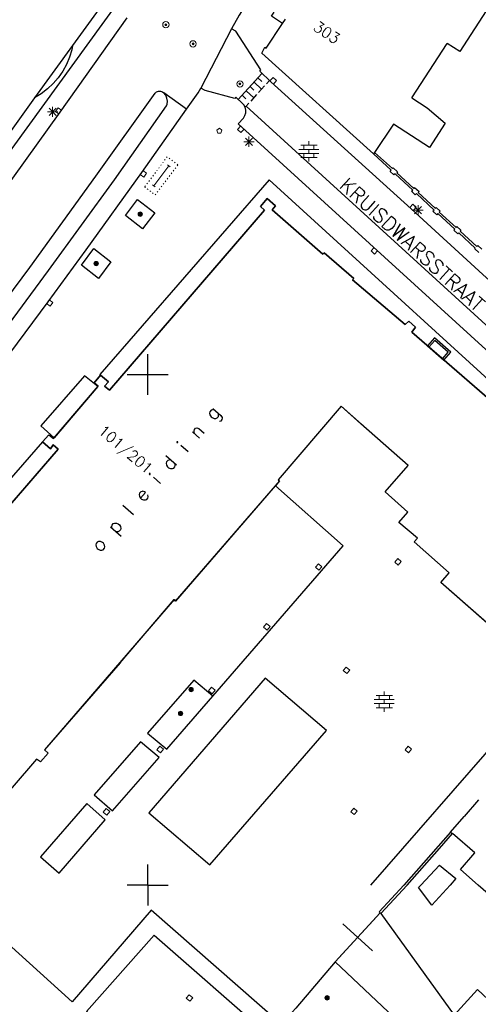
# Model space of a CAD drawing. Header units: millimetres. Extents: x 135944 to 142000, y 454200 to 456692.
# Tile 157 of 185: x 137387 to 137432, y 456188 to 456285. Entities that reach past the tile are written whole.
import ezdxf
from ezdxf.enums import TextEntityAlignment as Align

# ---------------------------------------------------------------- set-up
doc = ezdxf.new("R2010")
doc.units = ezdxf.units.MM
doc.linetypes.add('TotaalGBKN2013X$0$GBKN binnenstad 2009$0$DOT', pattern=[0.25, 0, -0.25])
for name, color, linetype in [('TotaalGBKN2013_Bistad', 251, 'Continuous'), ('TotaalGBKN2013X$0$GBKN binnenstad 2009$0$OBJECTEN_', 251, 'Continuous'), ('TotaalGBKN2013X$0$GBKN binnenstad 2009$0$OBJECTEN__', 251, 'Continuous'), ('TotaalGBKN2013X$0$GBKN binnenstad 2009$0$OBJECTEN___', 251, 'Continuous'), ('TotaalGBKN2013X$0$GBKN binnenstad 2009$0$SEMANT_ SYMB_', 251, 'Continuous'), ('TotaalGBKN2013X$0$GBKN binnenstad 2009$0$UTRECHT29', 251, 'Continuous'), ('TotaalGBKN2013X$0$GBKN binnenstad 2009$0$UTRECHT54', 251, 'Continuous')]:
    doc.layers.add(name, color=color, linetype=linetype)
doc.styles.add('TotaalGBKN2013X$0$GBKN binnenstad 2009$0$TXT', font='txt.shx')

# ---------------------------------------------------------------- blocks, each defined once
blk = doc.blocks.new('TotaalGBKN2013X$0$GBKN binnenstad 2009$0$W')
at = {"layer": 'TotaalGBKN2013X$0$GBKN binnenstad 2009$0$OBJECTEN__', "linetype": 'Continuous', "lineweight": 0}
blk.add_lwpolyline([(-0.225, 0.225), (-0.225, -0.225), (0.225, -0.225), (0.225, 0.225), (-0.225, 0.225)], dxfattribs=at)
blk = doc.blocks.new('TotaalGBKN2013X$0$GBKN binnenstad 2009$0$X')
at = {"layer": 'TotaalGBKN2013X$0$GBKN binnenstad 2009$0$OBJECTEN__', "linetype": 'Continuous', "lineweight": 0}
blk.add_lwpolyline([(0.225, -0.25), (0.224, 0.2), (-0.225, 0.2), (-0.226, -0.25)], dxfattribs=at)
blk = doc.blocks.new('TotaalGBKN2013X$0$GBKN binnenstad 2009$0$J')
at = {"layer": 'TotaalGBKN2013X$0$GBKN binnenstad 2009$0$OBJECTEN___', "linetype": 'Continuous', "lineweight": 0}
for radius in [0.215, 0.155, 0.095, 0.035]:
    blk.add_circle((0, 0), radius, dxfattribs=at)
blk = doc.blocks.new('TotaalGBKN2013X$0$GBKN binnenstad 2009$0$CEL530')
at = {"layer": 'TotaalGBKN2013X$0$GBKN binnenstad 2009$0$UTRECHT54', "linetype": 'Continuous', "lineweight": 0}
for p, q in [((0, -0.355), (0, 0.355)), ((-0.5, 0), (0.5, 0))]:
    blk.add_line(p, q, dxfattribs=at)
blk = doc.blocks.new('TotaalGBKN2013X$0$GBKN binnenstad 2009$0$DEC109')
at = {"layer": 'TotaalGBKN2013X$0$GBKN binnenstad 2009$0$SEMANT_ SYMB_', "linetype": 'Continuous', "lineweight": 0}
for p, q in [((0, 0.6), (0, 1)), ((-0.98, 0.2), (0.98, 0.2)), ((-0.8, 0.6), (0.8, 0.6)), ((-0.5, 0.2), (-0.5, 0.6)), ((0, -0.2), (0, 0.2)), ((0.5, 0.2), (0.5, 0.6)), ((-0.98, -0.2), (0.98, -0.2)), ((-0.8, -0.6), (0.8, -0.6)), ((-0.5, -0.6), (-0.5, -0.2)), ((0, -1), (0, -0.6)), ((0.5, -0.6), (0.5, -0.2))]:
    blk.add_line(p, q, dxfattribs=at)
blk = doc.blocks.new('TotaalGBKN2013X$0$GBKN binnenstad 2009$0$DEC100')
at = {"layer": 'TotaalGBKN2013X$0$GBKN binnenstad 2009$0$OBJECTEN_', "linetype": 'Continuous', "lineweight": 0}
for p, q in [((-0.5, 0), (0.5, 0)), ((-0.354, -0.354), (0.354, 0.354)), ((0.354, -0.354), (-0.354, 0.354)), ((0, -0.5), (0, 0.5))]:
    blk.add_line(p, q, dxfattribs=at)
blk = doc.blocks.new('TotaalGBKN2013X$0$GBKN binnenstad 2009$0$V')
at = {"layer": 'TotaalGBKN2013X$0$GBKN binnenstad 2009$0$OBJECTEN__', "linetype": 'Continuous', "lineweight": 0}
for radius in [0.31, 0.095, 0.035, 0.0224]:
    blk.add_circle((0, 0), radius, dxfattribs=at)
blk = doc.blocks.new('TotaalGBKN2013X$0$GBKN binnenstad 2009$0$CEL501')
at = {"layer": 'TotaalGBKN2013X$0$GBKN binnenstad 2009$0$UTRECHT29', "linetype": 'Continuous', "lineweight": 0}
for p, q in [((-2.5, 0.75), (-2.5, 1.25)), ((-2.5, 1.001), (-0.5, 1.001)), ((-0.5, 0.75), (-0.5, 1.25))]:
    blk.add_line(p, q, dxfattribs=at)
at = {"layer": 'TotaalGBKN2013X$0$GBKN binnenstad 2009$0$UTRECHT29', "linetype": 'TotaalGBKN2013X$0$GBKN binnenstad 2009$0$DOT', "lineweight": 0}
blk.add_lwpolyline([(0, 0), (0, 1.999), (-3, 1.999), (-3, 0), (0, 0)], dxfattribs=at)
blk = doc.blocks.new('TotaalGBKN2013X$0$GBKN binnenstad 2009$0$K')
at = {"layer": 'TotaalGBKN2013X$0$GBKN binnenstad 2009$0$OBJECTEN__', "linetype": 'Continuous', "lineweight": 0}
blk.add_lwpolyline([(-0.146, -0.25), (0.147, -0.25), (0.25, 0.069), (0, 0.25), (-0.25, 0.068), (-0.146, -0.25)], dxfattribs=at)

msp = doc.modelspace()

# ---------------------------------------------------------------- linework, layer by layer
at = {"layer": 'TotaalGBKN2013_Bistad'}
for p, q in [((137413.227, 456284.393), (137413.503, 456284.808)), ((137408.211, 456283.871), (137405.221, 456278.031)), ((137392.633, 456282.217), (137388.918, 456277.103)), ((137425.888, 456277.107), (137429.35, 456282.405)), ((137410.991, 456279.711), (137412.081, 456278.671)), ((137411.201, 456279.474), (137408.881, 456276.924)), ((137410.815, 456279.049), (137411.184, 456278.712)), ((137411.941, 456278.801), (137411.651, 456278.482)), ((137409.655, 456277.774), (137410.394, 456277.101)), ((137410.041, 456278.199), (137410.411, 456277.862)), ((137410.428, 456278.624), (137411.168, 456277.951)), ((137411.458, 456278.27), (137410.878, 456277.632)), ((137388.918, 456277.103), (137382.769, 456268.642)), ((137403.795, 456275.975), (137401.576, 456277.583)), ((137409.268, 456277.349), (137409.638, 456277.012)), ((137410.684, 456277.42), (137410.104, 456276.782)), ((137409.643, 456276.275), (137409.562, 456276.186)), ((137409.911, 456276.57), (137409.621, 456276.251)), ((137409.643, 456276.275), (137442.718, 456246.146)), ((137408.881, 456274.561), (137441.528, 456244.823)), ((137422.252, 456271.758), (137422.156, 456271.615)), ((137428.141, 456253.319), (137427.581, 456252.672)), ((137429.46, 456252.18), (137428.141, 456253.319)), ((137400, 456250), (137400, 456252)), ((137428.9, 456251.533), (137429.46, 456252.18)), ((137398, 456250), (137400, 456250)), ((137400, 456250), (137402, 456250)), ((137400, 456248), (137400, 456250)), ((137395.105, 456248.832), (137390.836, 456243.811)), ((137439.52, 456220.214), (137421.859, 456200)), ((137432.431, 456208.329), (137431.021, 456206.696)), ((137429.707, 456205.177), (137431.021, 456206.696)), ((137429.707, 456205.177), (137425.117, 456200)), ((137429.707, 456205.177), (137429.875, 456205.035)), ((137400, 456200), (137400, 456202)), ((137379.894, 456200), (137392.607, 456188.566)), ((137400, 456200), (137398, 456200)), ((137400, 456200), (137398, 456200)), ((137400, 456200), (137400, 456198)), ((137400, 456200), (137402, 456200)), ((137400, 456200), (137402, 456200)), ((137425.429, 456200), (137422.876, 456197.205)), ((137435.111, 456197.621), (137432.411, 456200)), ((137418.386, 456192.472), (137422.792, 456197.281)), ((137422.876, 456197.205), (137422.792, 456197.281)), ((137422.876, 456197.205), (137430.066, 456187.24))]:
    msp.add_line(p, q, dxfattribs=at)
for points in [[(137361.541, 456317.291), (137366.611, 456316.771), (137362.801, 456281.051), (137362.769, 456280.827), (137362.659, 456280.559), (137362.481, 456280.331), (137352.411, 456269.151), (137352.303, 456269.024), (137352.076, 456268.67), (137351.919, 456268.28), (137351.84, 456267.868), (137351.839, 456267.448), (137351.918, 456267.035), (137352.074, 456266.645), (137352.301, 456266.291), (137370.505, 456249.858), (137403.141, 456294.801), (137400.821, 456296.151), (137416.951, 456324.011)], [(137410.174, 456314.505), (137399.321, 456295.741), (137401.531, 456294.461), (137392.633, 456282.217)], [(137435.554, 456292.132), (137436.834, 456291.293), (137430.61, 456281.624), (137429.35, 456282.405)], [(137409.899, 456286.641), (137408.961, 456285.201), (137408.211, 456283.871)], [(137413.227, 456284.393), (137412.138, 456285.104), (137412.387, 456285.494)], [(137368.958, 456245.684), (137370.281, 456247.261), (137371.381, 456248.611), (137376.211, 456254.951), (137379.341, 456259.141), (137384.601, 456266.231), (137391.431, 456275.701), (137397.981, 456284.931)], [(137410.991, 456279.711), (137411.101, 456279.831), (137408.654, 456283.639), (137408.211, 456283.871)], [(137422.156, 456271.615), (137411.181, 456281.476), (137411.491, 456282.052), (137411.621, 456281.972), (137413.227, 456284.393)], [(137392.633, 456282.217), (137392.547, 456281.812), (137392.328, 456281.079), (137392.033, 456280.373), (137391.667, 456279.702), (137391.232, 456279.072), (137390.734, 456278.492), (137390.178, 456277.966), (137389.571, 456277.502), (137388.918, 456277.103)], [(137412.081, 456278.671), (137425.838, 456266.22), (137432.868, 456259.811), (137440.554, 456252.895)], [(137381.661, 456250.071), (137381.565, 456250.08), (137381.382, 456250.157), (137381.244, 456250.298), (137381.172, 456250.483), (137381.178, 456250.681), (137381.261, 456250.861), (137388.451, 456260.491), (137394.931, 456269.421), (137400.741, 456277.561), (137400.876, 456277.692), (137401.06, 456277.766), (137401.259, 456277.762), (137401.441, 456277.681), (137401.576, 456277.583)], [(137403.795, 456275.975), (137404.941, 456277.601), (137405.221, 456278.031)], [(137409.291, 456276.551), (137408.641, 456277.151), (137408.531, 456277.021), (137405.651, 456277.801), (137405.221, 456278.031)], [(137381.661, 456250.071), (137381.838, 456250.107), (137381.991, 456250.201), (137384.261, 456252.221), (137385.531, 456253.751), (137390.281, 456260.181), (137396.751, 456269.081), (137401.841, 456276.301), (137401.903, 456276.483), (137401.936, 456276.781), (137401.889, 456277.077), (137401.767, 456277.351), (137401.576, 456277.583)], [(137425.888, 456277.107), (137427.399, 456276.114), (137429.162, 456274.605), (137427.62, 456272.226), (137424.114, 456274.526), (137422.252, 456271.758)], [(137382.906, 456248.664), (137384.351, 456249.881), (137385.511, 456250.911), (137386.471, 456252.051), (137390.241, 456257.111), (137393.961, 456262.201), (137399.421, 456269.771), (137403.795, 456275.975)], [(137408.881, 456274.561), (137409.381, 456275.121), (137409.54, 456275.353), (137409.628, 456275.62), (137409.637, 456275.901), (137409.567, 456276.173), (137409.562, 456276.186)], [(137409.562, 456276.186), (137409.416, 456276.425), (137409.291, 456276.551)], [(137432.473, 456261.935), (137432.066, 456262.311), (137432.119, 456262.384), (137430.514, 456263.887), (137430.402, 456263.77), (137430.023, 456264.121), (137430.128, 456264.242), (137428.46, 456265.768), (137428.344, 456265.649), (137427.968, 456265.997), (137428.08, 456266.108), (137426.35, 456267.721), (137426.236, 456267.593), (137425.883, 456267.945), (137425.989, 456268.055), (137424.255, 456269.646), (137424.147, 456269.544), (137423.767, 456269.884), (137423.867, 456270.001), (137422.156, 456271.615)], [(137422.252, 456271.758), (137423.993, 456270.164), (137424.066, 456270.246), (137424.506, 456269.836), (137424.434, 456269.751), (137426.094, 456268.227), (137426.178, 456268.307), (137426.612, 456267.913), (137426.528, 456267.819), (137428.201, 456266.284), (137428.272, 456266.349), (137428.668, 456265.985), (137428.597, 456265.913), (137430.233, 456264.407), (137430.322, 456264.496), (137430.714, 456264.136), (137430.635, 456264.039), (137432.262, 456262.538), (137432.381, 456262.645), (137432.777, 456262.271)], [(137440.455, 456243.08), (137411.907, 456269.071), (137395.305, 456250.005), (137395.387, 456249.932)], [(137376.024, 456225.127), (137391.239, 456242.675), (137390.749, 456243.1), (137390.472, 456242.727), (137389.681, 456243.418), (137390.296, 456244.106), (137390.763, 456243.724), (137395.135, 456248.868), (137394.757, 456249.189), (137395.387, 456249.932), (137396.145, 456249.29), (137395.78, 456248.859), (137396.251, 456248.46), (137411.466, 456266.09), (137411.05, 456266.449), (137411.727, 456267.227), (137412.544, 456266.51), (137412.221, 456266.142), (137417.179, 456261.778), (137417.319, 456261.903), (137420.199, 456259.399), (137420.099, 456259.278), (137425.254, 456254.906), (137425.612, 456255.224), (137426.263, 456254.63), (137425.891, 456254.132), (137436.443, 456245.01)], [(137440.455, 456243.08), (137439.183, 456241.682), (137435.977, 456244.488), (137436.443, 456245.01), (137425.891, 456254.132), (137426.263, 456254.63), (137425.612, 456255.224), (137425.254, 456254.906), (137420.099, 456259.278), (137420.199, 456259.399), (137417.319, 456261.903), (137417.179, 456261.778), (137412.221, 456266.142), (137412.544, 456266.51), (137411.727, 456267.227), (137411.05, 456266.449), (137411.466, 456266.09), (137396.251, 456248.46), (137395.78, 456248.859), (137396.145, 456249.29), (137395.387, 456249.932)], [(137397.813, 456265.565), (137399.01, 456267.147), (137400.687, 456265.835), (137399.481, 456264.277), (137397.813, 456265.565)], [(137393.509, 456260.712), (137394.71, 456262.339), (137396.398, 456261.037), (137395.171, 456259.394), (137393.509, 456260.712)], [(137395.105, 456248.832), (137393.813, 456249.876), (137389.539, 456244.958), (137390.836, 456243.811)], [(137395.387, 456249.932), (137394.757, 456249.189), (137395.135, 456248.868), (137395.105, 456248.832)], [(137435.438, 456223.768), (137428.738, 456229.622), (137429.552, 456230.584), (137426.117, 456233.599), (137426.459, 456233.955), (137424.621, 456235.513), (137425.516, 456236.515), (137423.288, 456238.511), (137425.526, 456241.094), (137418.985, 456246.905), (137412.799, 456239.694), (137412.941, 456239.57), (137402.744, 456227.81), (137402.595, 456227.953), (137389.893, 456213.244), (137390.23, 456212.92), (137389.482, 456212.073), (137389.107, 456212.337), (137384.278, 456206.774)], [(137436.143, 456223.152), (137428.738, 456229.622), (137429.552, 456230.584), (137426.117, 456233.599), (137426.459, 456233.955), (137424.621, 456235.513), (137425.516, 456236.515), (137423.288, 456238.511), (137425.526, 456241.094), (137420.884, 456245.184), (137418.985, 456246.905), (137412.799, 456239.694), (137412.941, 456239.57), (137412.532, 456239.098)], [(137389.681, 456243.418), (137390.296, 456244.106), (137390.763, 456243.724), (137390.836, 456243.811)], [(137389.681, 456243.418), (137369.14, 456219.824), (137370.481, 456218.733)], [(137389.681, 456243.418), (137390.472, 456242.727), (137390.749, 456243.1), (137391.239, 456242.675), (137383.147, 456233.37), (137376.024, 456225.127), (137375.602, 456225.526), (137374.947, 456224.699), (137375.384, 456224.373), (137370.481, 456218.733)], [(137397.29, 456221.758), (137402.595, 456227.953), (137402.744, 456227.81), (137412.532, 456239.098)], [(137406.398, 456218.499), (137419.176, 456233.212), (137412.532, 456239.098)], [(137397.29, 456221.758), (137389.893, 456213.244), (137390.23, 456212.92), (137389.482, 456212.073), (137389.107, 456212.337), (137384.278, 456206.774), (137378.062, 456212.139), (137378.399, 456212.533)], [(137406.398, 456218.499), (137404.514, 456220.051), (137399.987, 456214.864), (137401.883, 456213.294), (137406.398, 456218.499)], [(137400.113, 456207.061), (137406.089, 456201.968), (137417.531, 456215.131), (137411.522, 456220.268), (137400.113, 456207.061)], [(137394.764, 456208.826), (137396.565, 456207.273), (137401.124, 456212.473), (137399.291, 456214.025), (137394.764, 456208.826)], [(137389.485, 456202.749), (137391.318, 456201.152), (137395.845, 456206.395), (137394.024, 456207.993), (137389.485, 456202.749)], [(137425.429, 456200), (137428.62, 456203.575), (137429.875, 456205.035)], [(137432.411, 456200), (137430.659, 456201.512), (137432.089, 456203.159), (137429.875, 456205.035)], [(137426.787, 456200), (137428.599, 456201.936), (137430.224, 456200.627), (137429.653, 456200)], [(137425.117, 456200), (137422.708, 456197.358), (137422.792, 456197.281)], [(137429.653, 456200), (137427.856, 456198.026), (137426.548, 456199.762), (137426.787, 456200)], [(137413.091, 456186.361), (137400.341, 456197.531), (137392.607, 456188.566)], [(137394.011, 456187.611), (137400.641, 456195.081), (137411.901, 456185.221), (137405.271, 456177.751), (137394.011, 456187.611)], [(137418.386, 456192.472), (137414.511, 456187.931), (137413.091, 456186.361)], [(137418.386, 456192.472), (137428.188, 456183.23), (137435.106, 456173.363)], [(137437.878, 456187.271), (137436.568, 456185.806), (137432.343, 456189.754), (137430.066, 456187.24)]]:
    msp.add_lwpolyline(points, dxfattribs=at)
msp.add_lwpolyline([(137427.429, 456252.802), (137429.05, 456251.401), (137429.74, 456252.199), (137428.119, 456253.6)], close=True, dxfattribs=at)

# ---------------------------------------------------------------- block references
for name, p, xscale, yscale, rotation in [('TotaalGBKN2013X$0$GBKN binnenstad 2009$0$V', (137401.782, 456284.262), 0.9999973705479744, 0.9999973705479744, 143.3244437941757), ('TotaalGBKN2013X$0$GBKN binnenstad 2009$0$V', (137404.448, 456282.386), 0.999998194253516, 0.999998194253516, 143.9004989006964), ('TotaalGBKN2013X$0$GBKN binnenstad 2009$0$X', (137412.329, 456278.786), 1.000001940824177, 1.000001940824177, 317.6514173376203), ('TotaalGBKN2013X$0$GBKN binnenstad 2009$0$X', (137409.116, 456274.01), 1.000001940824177, 1.000001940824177, 137.6514173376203), ('TotaalGBKN2013X$0$GBKN binnenstad 2009$0$CEL501', (137399.7, 456268.38), 1.228008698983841, 0.6500034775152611, 232.9426309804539), ('TotaalGBKN2013X$0$GBKN binnenstad 2009$0$X', (137399.601, 456269.641), 0.9999980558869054, 0.9999980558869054, 234.5067363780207), ('TotaalGBKN2013X$0$GBKN binnenstad 2009$0$X', (137426.038, 456266.377), 1.000001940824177, 1.000001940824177, 317.6514173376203), ('TotaalGBKN2013X$0$GBKN binnenstad 2009$0$X', (137422.209, 456262.095), 1.000001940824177, 1.000001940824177, 137.6514173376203), ('TotaalGBKN2013X$0$GBKN binnenstad 2009$0$W', (137416.758, 456231.14), 1.00000191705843, 1.00000191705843, 49.2905313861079), ('TotaalGBKN2013X$0$GBKN binnenstad 2009$0$W', (137424.547, 456231.658), 1.00000191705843, 1.00000191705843, 49.2905313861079), ('TotaalGBKN2013X$0$GBKN binnenstad 2009$0$W', (137411.677, 456225.283), 1.00000191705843, 1.00000191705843, 49.2905313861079), ('TotaalGBKN2013X$0$GBKN binnenstad 2009$0$W', (137419.493, 456221.019), 1.00000191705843, 1.00000191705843, 49.2905313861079), ('TotaalGBKN2013X$0$GBKN binnenstad 2009$0$J', (137404.253, 456219.145), 1.00000191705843, 1.00000191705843, 49.2905313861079), ('TotaalGBKN2013X$0$GBKN binnenstad 2009$0$W', (137406.293, 456219.044), 1.00000191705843, 1.00000191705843, 49.2905313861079), ('TotaalGBKN2013X$0$GBKN binnenstad 2009$0$J', (137403.229, 456216.801), 1.00000191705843, 1.00000191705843, 49.2905313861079), ('TotaalGBKN2013X$0$GBKN binnenstad 2009$0$W', (137401.221, 456213.273), 1.00000191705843, 1.00000191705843, 49.2905313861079), ('TotaalGBKN2013X$0$GBKN binnenstad 2009$0$W', (137425.55, 456213.272), 1.00000191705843, 1.00000191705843, 49.2905313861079), ('TotaalGBKN2013X$0$GBKN binnenstad 2009$0$W', (137395.957, 456207.166), 1.00000191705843, 1.00000191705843, 49.2905313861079), ('TotaalGBKN2013X$0$GBKN binnenstad 2009$0$W', (137420.233, 456207.207), 1.00000191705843, 1.00000191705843, 49.2905313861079), ('TotaalGBKN2013X$0$GBKN binnenstad 2009$0$CEL530', (137420.589, 456194.876), 5.522199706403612, 5.522199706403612, 47.5041167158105)]:
    msp.add_blockref(name, p, dxfattribs=dict(at, xscale=xscale, yscale=yscale, rotation=rotation))
for name, p, rotation in [('TotaalGBKN2013X$0$GBKN binnenstad 2009$0$V', (137409.047, 456278.456), 138.214176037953), ('TotaalGBKN2013X$0$GBKN binnenstad 2009$0$DEC100', (137390.681, 456275.722), 359.9997331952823), ('TotaalGBKN2013X$0$GBKN binnenstad 2009$0$X', (137391.251, 456275.831), 54.41797016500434), ('TotaalGBKN2013X$0$GBKN binnenstad 2009$0$K', (137407.031, 456273.872), 359.9997331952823), ('TotaalGBKN2013X$0$GBKN binnenstad 2009$0$DEC100', (137426.511, 456266.092), 359.9997331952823), ('TotaalGBKN2013X$0$GBKN binnenstad 2009$0$X', (137390.422, 456256.981), 233.5746567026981), ('TotaalGBKN2013X$0$GBKN binnenstad 2009$0$W', (137404.101, 456188.939), 48.40920138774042), ('TotaalGBKN2013X$0$GBKN binnenstad 2009$0$J', (137417.59, 456188.95), 359.9997331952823)]:
    msp.add_blockref(name, p, dxfattribs=dict(at, rotation=rotation))
for name, p in [('TotaalGBKN2013X$0$GBKN binnenstad 2009$0$DEC100', (137409.932, 456272.795)), ('TotaalGBKN2013X$0$GBKN binnenstad 2009$0$DEC109', (137415.805, 456271.852)), ('TotaalGBKN2013X$0$GBKN binnenstad 2009$0$J', (137399.269, 456265.707)), ('TotaalGBKN2013X$0$GBKN binnenstad 2009$0$J', (137394.949, 456260.869)), ('TotaalGBKN2013X$0$GBKN binnenstad 2009$0$DEC109', (137423.199, 456217.968))]:
    msp.add_blockref(name, p, dxfattribs=at)

# ---------------------------------------------------------------- texts
at = {"layer": 'TotaalGBKN2013_Bistad', "style": 'TotaalGBKN2013X$0$GBKN binnenstad 2009$0$TXT'}
for s, rotation, p in [('303', 326.4254, (137416.426, 456284.247)), ('101/201', 319.6278, (137395.399, 456244.751))]:
    msp.add_text(s, height=1.054, rotation=rotation, dxfattribs=at).set_placement(p, align=Align.MIDDLE_LEFT)
msp.add_text('KRUISDWARSSTRAAT', height=1.4, rotation=317.65619, dxfattribs=at).set_placement((137418.712, 456268.367))
msp.add_text('o p l e i d i n g', height=1.4, rotation=49.13466, dxfattribs=at).set_placement((137400.91, 456239.691), align=Align.MIDDLE)

doc.saveas('drawing.dxf')
